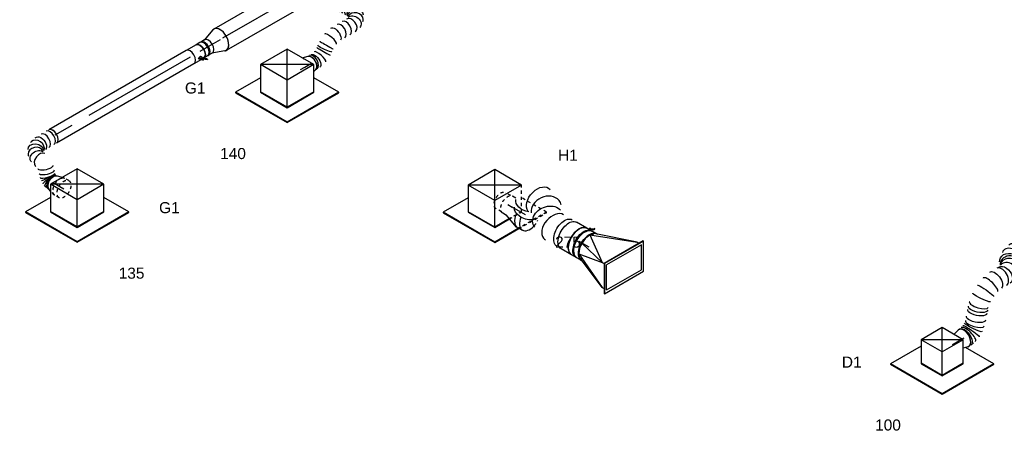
# Model space of a CAD drawing. Extents: x -132501 to 411300, y -42818 to 427495.
# Tile 149 of 256: x -1382 to 6632, y 169795 to 173125. Entities that reach past the tile are written whole.
import ezdxf
from ezdxf.enums import TextEntityAlignment as Align

# ---------------------------------------------------------------- set-up
doc = ezdxf.new("R2010")
doc.units = 0
doc.header["$LTSCALE"] = 50
doc.linetypes.add('CENTER2', pattern=[28.575, 19.05, -3.175, 3.175, -3.175])
doc.linetypes.add('STREEPJES', pattern=[0.1, 0.05, -0.05])
doc.layers.get('0').update_dxf_attribs({"linetype": 'CONTINUOUS'})
for name, color, linetype in [('WL570---_RETOUR', 112, 'CONTINUOUS'), ('WL570---_RETOUR_HL', 8, 'CONTINUOUS'), ('WL570---_RETOUR_RST', 2, 'CONTINUOUS'), ('WL570---_RETOUR_RST_HL', 1, 'CONTINUOUS'), ('WL570---_TOEVOER', 3, 'CONTINUOUS'), ('WL570---_TOEVOER_HL', 8, 'CONTINUOUS'), ('WL570---_TOEVOER_RST', 2, 'CONTINUOUS'), ('WL570---_TOEVOER_RST_HL', 1, 'CONTINUOUS'), ('WM570---_RETOUR_PR', 1, 'CONTINUOUS'), ('WM570---_RETOUR_RST_PR', 1, 'CONTINUOUS'), ('WM570---_TOEVOER_PR', 1, 'CONTINUOUS'), ('WM570---_TOEVOER_RST_PR', 1, 'CONTINUOUS')]:
    doc.layers.add(name, color=color, linetype=linetype)
doc.styles.add('BURO-018', font='ARIAL.TTF', dxfattribs={"height": 63})

# ---------------------------------------------------------------- blocks, each defined once
blk = doc.blocks.new('*U1130')
at = {"color": 0, "ltscale": 10}
for p, q in [((-132.9, 204, 2084.9), (-243.1, 13.1, 2084.9)), ((117.8, 204, 2084.9), (-132.9, 204, 2084.9)), ((-7.6, -13.1, 2084.9), (-132.9, 204, 2084.9)), ((243.1, -13.1, 2084.9), (-132.9, 204, 2084.9)), ((-7.6, -13.1, 2084.9), (117.8, 204, 2084.9)), ((243.1, -13.1, 2084.9), (117.8, 204, 2084.9)), ((-419.5, 114.9, 2084.9), (-421.5, 111.4, 2084.9)), ((-421.5, 111.4, 2084.9), (-178.6, -309.4, 2084.9)), ((-184.3, 114.9, 2084.9), (-419.5, 114.9, 2084.9)), ((-176.6, -305.8, 2084.9), (-419.5, 114.9, 2084.9)), ((-243.1, 13.1, 2084.9), (-117.8, -204, 2084.9)), ((-115.7, -200.5, 2084.9), (-241.1, 16.6, 2084.9)), ((-117.8, -204, 2084.9), (-7.6, -13.1, 2084.9)), ((243.1, -13.1, 2084.9), (-7.6, -13.1, 2084.9)), ((-117.8, -204, 2084.9), (22.3, -204, 2084.9)), ((21.6, -200.5, 2084.9), (-115.7, -200.5, 2084.9)), ((-178.6, -309.4, 2084.9), (-176.6, -305.8, 2084.9)), ((-178.6, -309.4, 2084.9), (47.3, -309.4, 2084.9)), ((44.5, -305.8, 2084.9), (-176.6, -305.8, 2084.9))]:
    blk.add_line(p, q, dxfattribs=at)
at = {"color": 8, "linetype": 'STREEPJES', "ltscale": 10}
for p, q in [((132.9, -204, 2084.9), (243.1, -13.1, 2084.9)), ((309.2, -305.8, 2084.9), (191.7, -102.2, 2084.9)), ((134.9, -200.5, 2084.9), (21.6, -200.5, 2084.9)), ((22.3, -204, 2084.9), (132.9, -204, 2084.9)), ((309.2, -305.8, 2084.9), (44.5, -305.8, 2084.9)), ((47.3, -309.4, 2084.9), (307.2, -309.4, 2084.9)), ((307.2, -309.4, 2084.9), (309.2, -305.8, 2084.9))]:
    blk.add_line(p, q, dxfattribs=at)
at = {"layer": 'WL570---_RETOUR_RST_HL', "linetype": 'CENTER2'}
blk.add_circle((0, 0, 2084.9), 0.075, dxfattribs=at)
at = {"layer": 'WL570---_RETOUR_RST', "color": 1, "style": 'BURO-018'}
for tag in ['MC', 'Q']:
    blk.add_attdef(tag, text='', height=90, dxfattribs=at).set_placement((0, 0), align=Align.MIDDLE)
at = {"layer": 'WM570---_RETOUR_RST_PR', "color": 1, "style": 'BURO-018'}
blk.add_attdef('POSNR', text='', height=90, dxfattribs=at).set_placement((0, 0), align=Align.MIDDLE)
blk = doc.blocks.new('*U1136')
at = {"color": 0, "ltscale": 10}
for p, q in [((-131.9, 205.8, 2086.4), (-244.1, 11.3, 2086.4)), ((118.8, 205.8, 2086.4), (-131.9, 205.8, 2086.4)), ((-6.5, -11.3, 2086.4), (-131.9, 205.8, 2086.4)), ((244.1, -11.3, 2086.4), (-131.9, 205.8, 2086.4)), ((-6.5, -11.3, 2086.4), (118.8, 205.8, 2086.4)), ((244.1, -11.3, 2086.4), (118.8, 205.8, 2086.4)), ((-420.5, 113.1, 2086.4), (-422.5, 109.6, 2086.4)), ((-422.5, 109.6, 2086.4), (-179.6, -311.1, 2086.4)), ((-185.3, 113.1, 2086.4), (-420.5, 113.1, 2086.4)), ((-177.6, -307.6, 2086.4), (-420.5, 113.1, 2086.4)), ((-244.1, 11.3, 2086.4), (-118.8, -205.8, 2086.4)), ((-116.8, -202.2, 2086.4), (-242.1, 14.8, 2086.4)), ((-118.8, -205.8, 2086.4), (-6.5, -11.3, 2086.4)), ((244.1, -11.3, 2086.4), (-6.5, -11.3, 2086.4)), ((131.9, -205.8, 2086.4), (244.1, -11.3, 2086.4)), ((308.2, -307.6, 2086.4), (190.7, -103.9, 2086.4)), ((-118.8, -205.8, 2086.4), (131.9, -205.8, 2086.4)), ((133.9, -202.2, 2086.4), (-116.8, -202.2, 2086.4)), ((-179.6, -311.1, 2086.4), (-177.6, -307.6, 2086.4)), ((-179.6, -311.1, 2086.4), (306.2, -311.1, 2086.4)), ((308.2, -307.6, 2086.4), (-177.6, -307.6, 2086.4)), ((306.2, -311.1, 2086.4), (308.2, -307.6, 2086.4))]:
    blk.add_line(p, q, dxfattribs=at)
at = {"layer": 'WL570---_TOEVOER_RST_HL', "linetype": 'CENTER2'}
blk.add_circle((0, 0, 2086.4), 0.075, dxfattribs=at)
at = {"layer": 'WL570---_TOEVOER_RST', "color": 1, "style": 'BURO-018'}
for tag in ['MC', 'Q']:
    blk.add_attdef(tag, text='', height=90, dxfattribs=at).set_placement((0, 0), align=Align.MIDDLE)
at = {"layer": 'WM570---_TOEVOER_RST_PR', "color": 1, "style": 'BURO-018'}
blk.add_attdef('POSNR', text='', height=90, dxfattribs=at).set_placement((0, 0), align=Align.MIDDLE)
blk = doc.blocks.new('*U1172')
at = {"color": 0, "ltscale": 10}
for p, q in [((-131.9, 205.8, 3462.1), (-244.1, 11.3, 3462.1)), ((118.8, 205.8, 3462.1), (-131.9, 205.8, 3462.1)), ((-6.5, -11.3, 3462.1), (-131.9, 205.8, 3462.1)), ((244.1, -11.3, 3462.1), (-131.9, 205.8, 3462.1)), ((-6.5, -11.3, 3462.1), (118.8, 205.8, 3462.1)), ((244.1, -11.3, 3462.1), (118.8, 205.8, 3462.1)), ((-420.5, 113.1, 3462.1), (-422.5, 109.6, 3462.1)), ((-422.5, 109.6, 3462.1), (-179.6, -311.1, 3462.1)), ((-185.3, 113.1, 3462.1), (-420.5, 113.1, 3462.1)), ((-177.6, -307.6, 3462.1), (-420.5, 113.1, 3462.1)), ((-244.1, 11.3, 3462.1), (-118.8, -205.8, 3462.1)), ((-116.8, -202.2, 3462.1), (-242.1, 14.8, 3462.1)), ((-118.8, -205.8, 3462.1), (-6.5, -11.3, 3462.1)), ((244.1, -11.3, 3462.1), (-6.5, -11.3, 3462.1)), ((131.9, -205.8, 3462.1), (244.1, -11.3, 3462.1)), ((308.2, -307.6, 3462.1), (190.7, -103.9, 3462.1)), ((-118.8, -205.8, 3462.1), (131.9, -205.8, 3462.1)), ((133.9, -202.2, 3462.1), (-116.8, -202.2, 3462.1)), ((-179.6, -311.1, 3462.1), (-177.6, -307.6, 3462.1)), ((-179.6, -311.1, 3462.1), (306.2, -311.1, 3462.1)), ((308.2, -307.6, 3462.1), (-177.6, -307.6, 3462.1)), ((306.2, -311.1, 3462.1), (308.2, -307.6, 3462.1))]:
    blk.add_line(p, q, dxfattribs=at)
at = {"layer": 'WL570---_TOEVOER_RST_HL', "linetype": 'CENTER2'}
blk.add_circle((0, 0, 3462.1), 0.075, dxfattribs=at)
at = {"layer": 'WL570---_TOEVOER_RST', "color": 1, "style": 'BURO-018'}
for tag in ['MC', 'Q']:
    blk.add_attdef(tag, text='', height=90, dxfattribs=at).set_placement((0, 0), align=Align.MIDDLE)
at = {"layer": 'WM570---_TOEVOER_RST_PR', "color": 1, "style": 'BURO-018'}
blk.add_attdef('POSNR', text='', height=90, dxfattribs=at).set_placement((0, 0), align=Align.MIDDLE)
blk = doc.blocks.new('*U1174')
at = {"color": 0, "ltscale": 10}
for p, q in [((-99.2, 170.4, 696.3), (-197.2, 0.7, 696.3)), ((98.4, 170.4, 696.3), (-99.2, 170.4, 696.3)), ((-0.4, -0.7, 696.3), (-99.2, 170.4, 696.3)), ((197.2, -0.7, 696.3), (-99.2, 170.4, 696.3)), ((-0.4, -0.7, 696.3), (98.4, 170.4, 696.3)), ((197.2, -0.7, 696.3), (98.4, 170.4, 696.3)), ((-413.4, 125.5, 696.3), (-415.4, 122, 696.3)), ((-415.4, 122, 696.3), (-172.5, -298.8, 696.3)), ((-125.1, 125.5, 696.3), (-413.4, 125.5, 696.3)), ((-170.4, -295.2, 696.3), (-413.4, 125.5, 696.3)), ((-197.2, 0.7, 696.3), (-98.4, -170.4, 696.3)), ((-96.3, -166.9, 696.3), (-195.1, 4.2, 696.3)), ((-98.4, -170.4, 696.3), (-0.4, -0.7, 696.3)), ((197.2, -0.7, 696.3), (-0.4, -0.7, 696.3)), ((99.2, -170.4, 696.3), (197.2, -0.7, 696.3)), ((315.4, -295.2, 696.3), (182.7, -65.4, 696.3)), ((-98.4, -170.4, 696.3), (99.2, -170.4, 696.3)), ((101.2, -166.9, 696.3), (-96.3, -166.9, 696.3)), ((-172.5, -298.8, 696.3), (-170.4, -295.2, 696.3)), ((-172.5, -298.8, 696.3), (313.3, -298.8, 696.3)), ((315.4, -295.2, 696.3), (-170.4, -295.2, 696.3)), ((313.3, -298.8, 696.3), (315.4, -295.2, 696.3))]:
    blk.add_line(p, q, dxfattribs=at)
at = {"layer": 'WL570---_TOEVOER_RST_HL', "linetype": 'CENTER2'}
blk.add_circle((0, 0, 696.3), 0.075, dxfattribs=at)
at = {"layer": 'WL570---_TOEVOER_RST', "color": 1, "style": 'BURO-018'}
for tag in ['MC', 'Q']:
    blk.add_attdef(tag, text='', height=90, dxfattribs=at).set_placement((0, 0), align=Align.MIDDLE)
at = {"layer": 'WM570---_TOEVOER_RST_PR', "color": 1, "style": 'BURO-018'}
blk.add_attdef('POSNR', text='', height=90, dxfattribs=at).set_placement((0, 0), align=Align.MIDDLE)
blk = doc.blocks.new('*U1267')
at = {"color": 0, "ltscale": 10}
for p, q in [((11.4, 98, 3626.2), (113.1, 62.5, 3626.2)), ((134.4, 59.4, 3626.2), (142.6, 59.4, 3626.2)), ((11.4, -98, 3626.2), (113.1, -62.5, 3626.2)), ((134.4, -59.4, 3626.2), (142.6, -59.4, 3626.2))]:
    blk.add_line(p, q, dxfattribs=at)
for centre, major_axis, start_param, end_param in [((0, 0, 3626.2), (0, -100), 2.942544, 6.482234), ((109.5, 0, 3626.2), (0, -62.5), 3.141593, 6.283185), ((145.7, 0, 3626.2), (0, -59.4), 3.249496, 6.175282), ((145.7, 0, 3626.2), (0, -59.4), 3.249496, 6.175282)]:
    blk.add_ellipse(centre, major_axis=major_axis, ratio=0.57735, start_param=start_param, end_param=end_param, dxfattribs=at)
at = {"layer": 'WL570---_TOEVOER_HL', "linetype": 'CENTER2'}
blk.add_line((0, 0, 3626.2), (109.5, 0, 3626.2), dxfattribs=at)
for centre in [(0, 0, 3626.2), (109.5, 0, 3626.2)]:
    blk.add_circle(centre, 0.075, dxfattribs=at)
at = {"layer": 'WM570---_TOEVOER_PR', "color": 1, "style": 'BURO-018'}
blk.add_attdef('POSNR', text='', height=90, dxfattribs=at).set_placement((0, 0), align=Align.MIDDLE)
blk = doc.blocks.new('*U1268')
at = {"color": 0, "ltscale": 10}
for p, q in [((-40.3, 62.5, 3520.3), (-4.1, 62.5, 3520.3)), ((4.1, 62.5, 3520.3), (39.6, 62.5, 3520.3)), ((-40.3, -62.5, 3520.3), (-4.1, -62.5, 3520.3)), ((4.1, -62.5, 3520.3), (40.3, -62.5, 3520.3))]:
    blk.add_line(p, q, dxfattribs=at)
for centre, major_axis, start_param, end_param in [((-40.3, 0, 3520.3), (0, -62.5), 3.141593, 6.283185), ((-4.1, 0, 3520.3), (0, -62.5), 3.141593, 6.396565), ((-4.1, 0, 3520.3), (0, -59.4), 3.249496, 6.175282), ((4.1, 0, 3520.3), (0, -62.5), 3.141593, 6.283185), ((-4.1, 0, 3520.3), (0, -62.5), 3.028213, 3.138451), ((40.3, 0, 3520.3), (0, -62.5), 3.160461, 6.283185)]:
    blk.add_ellipse(centre, major_axis=major_axis, ratio=0.57735, start_param=start_param, end_param=end_param, dxfattribs=at)
at = {"layer": 'WL570---_TOEVOER_HL', "linetype": 'CENTER2'}
blk.add_line((-40.3, 0, 3520.3), (40.3, 0, 3520.3), dxfattribs=at)
at = {"layer": 'WM570---_TOEVOER_PR', "color": 1, "style": 'BURO-018'}
blk.add_attdef('POSNR', text='', height=90, dxfattribs=at).set_placement((0, 0), align=Align.MIDDLE)
blk = doc.blocks.new('*U1269')
at = {"color": 2, "ltscale": 10}
for p, q in [((-67.5, 85.6, 3459.2), (-65.9, 86.9, 3459.2)), ((-34.9, 62.7, 3459.2), (-67.5, 85.6, 3459.2)), ((-64.1, 79.7, 3459.2), (-67.5, 85.6, 3459.2)), ((-32.8, 63.6, 3459.2), (-65.9, 86.9, 3459.2)), ((-64.1, 79.7, 3459.2), (-45.7, 66.8, 3459.2)), ((-33.5, 39.2, 3459.2), (-46.4, 61.6, 3459.2)), ((-34.4, 62.3, 3459.2), (-34.9, 62.7, 3459.2)), ((-32.8, 63.6, 3459.2), (-34.4, 62.3, 3459.2)), ((-31, 56.5, 3459.2), (-34.4, 62.3, 3459.2)), ((-10.7, 45.7, 3459.2), (-34.4, 62.3, 3459.2)), ((-9.1, 47, 3459.2), (-32.8, 63.6, 3459.2)), ((-31, 56.5, 3459.2), (-7.3, 39.8, 3459.2)), ((-25.2, 62.5, 3459.2), (-30.1, 71, 3459.2)), ((-21.2, 55.5, 3459.2), (-25.2, 62.5, 3459.2)), ((-25.2, 62.5, 3459.2), (46.1, 62.5, 3459.2)), ((-10.7, 45.7, 3459.2), (-9.1, 47, 3459.2)), ((-7.3, 39.8, 3459.2), (-10.7, 45.7, 3459.2)), ((-9.1, 47, 3459.2), (-5.7, 41.1, 3459.2)), ((-5.7, 41.1, 3459.2), (-7.3, 39.8, 3459.2)), ((-46.1, -62.5, 3459.2), (46.1, -62.5, 3459.2))]:
    blk.add_line(p, q, dxfattribs=at)
at = {"color": 2, "ltscale": 10, "extrusion": (-1.31341e-16, -1.16467e-16, -1)}
blk.add_ellipse((-46.1, 0, 3459.2), major_axis=(0, -62.5), ratio=0.57735, start_param=0, end_param=3.122724, dxfattribs=at)
at = {"color": 2, "ltscale": 10}
for centre, major_axis, start_param, end_param in [((-38.3, 66.3, 3459.2), (8.15, 4.7), 0, 3.141593), ((-38.3, 66.3, 3459.2), (8.15, 4.7), 3.141593, 6.283185), ((46.1, 0, 3459.2), (0, -62.5), 3.141593, 6.283185)]:
    blk.add_ellipse(centre, major_axis=major_axis, ratio=0.57735, start_param=start_param, end_param=end_param, dxfattribs=at)
blk.add_spline([(-16.9, 46.6, 3459.2), (-17.1, 46, 3459.2), (-17.3, 45.4, 3459.2), (-17.6, 44.7, 3459.2), (-17.9, 44, 3459.2), (-18.4, 43.3, 3459.2), (-18.9, 42.7, 3459.2), (-19.5, 42, 3459.2), (-20.1, 41.3, 3459.2), (-20.8, 40.7, 3459.2), (-21.5, 40.1, 3459.2), (-22.3, 39.5, 3459.2), (-23.1, 39, 3459.2), (-23.9, 38.5, 3459.2), (-24.7, 38.1, 3459.2), (-25.6, 37.7, 3459.2), (-26.4, 37.4, 3459.2), (-27.2, 37.2, 3459.2), (-28.1, 37.1, 3459.2), (-28.9, 37, 3459.2), (-29.6, 37.1, 3459.2), (-30.4, 37.2, 3459.2), (-31.1, 37.3, 3459.2), (-31.7, 37.6, 3459.2), (-32.2, 37.9, 3459.2), (-32.7, 38.3, 3459.2), (-33.2, 38.7, 3459.2), (-33.5, 39.2, 3459.2)], degree=3, dxfattribs=at)
at = {"layer": 'WL570---_TOEVOER', "color": 1, "style": 'BURO-018'}
blk.add_attdef('I', text='', height=90, dxfattribs=at).set_placement((0, 0), align=Align.MIDDLE)
at = {"layer": 'WM570---_TOEVOER_PR', "color": 1, "style": 'BURO-018'}
blk.add_attdef('POSNR', text='', height=90, dxfattribs=at).set_placement((0, 0), align=Align.MIDDLE)
blk = doc.blocks.new('*U1270')
at = {"color": 8, "linetype": 'STREEPJES', "ltscale": 10}
for p, q in [((-38.1, 80, 2194.7), (0, 80, 2194.7)), ((7.3, 79, 2194.7), (48.1, 67.7, 2194.7)), ((-38.1, -80, 2194.7), (0, -80, 2194.7)), ((7.3, -79, 2194.7), (20.4, -75.4, 2194.7))]:
    blk.add_line(p, q, dxfattribs=at)
at = {"color": 0, "ltscale": 10}
for p, q in [((48.1, 67.7, 2194.7), (69.6, 61.7, 2194.7)), ((93.1, 59.4, 2194.7), (100, 59.4, 2194.7)), ((20.4, -75.4, 2194.7), (69.6, -61.7, 2194.7))]:
    blk.add_line(p, q, dxfattribs=at)
at = {"color": 8, "linetype": 'STREEPJES', "ltscale": 10, "extrusion": (-1.38778e-17, -8.01234e-18, -1)}
for centre, start_param, end_param in [((-38.1, 0, 2194.7), 0, 6.280044), ((0, 0, 2194.7), 0, 2.149672), ((0, 0, 2194.7), 0, 2.149672), ((0, 0, 2194.7), 0, 2.149672), ((0, 0, 2194.7), 2.562717, 3.141593), ((0, 0, 2194.7), 2.562717, 3.141593), ((0, 0, 2194.7), 2.562717, 3.141593)]:
    blk.add_ellipse(centre, major_axis=(0, 80), ratio=0.57735, start_param=start_param, end_param=end_param, dxfattribs=at)
at = {"color": 0, "ltscale": 10, "extrusion": (-1.38778e-17, -8.01234e-18, -1)}
for centre, major_axis, start_param, end_param in [((63.9, 0, 2194.7), (0, 62.5), 0.158908, 2.982685), ((63.9, 0, 2194.7), (0, 62.5), 0.158908, 2.982685), ((100, 0, 2194.7), (0, 59.4), 0, 0.466217), ((100, 0, 2194.7), (0, 59.4), 0, 0.466217), ((0, 0, 2194.7), (0, 80), 2.149672, 2.562717), ((0, 0, 2194.7), (0, 80), 2.149672, 2.562717), ((0, 0, 2194.7), (0, 80), 2.149672, 2.562717)]:
    blk.add_ellipse(centre, major_axis=major_axis, ratio=0.57735, start_param=start_param, end_param=end_param, dxfattribs=at)
at = {"layer": 'WL570---_TOEVOER_RST_HL', "linetype": 'CENTER2'}
for p, q in [((0, 0, 2194.7), (63.9, 0, 2194.7)), ((-38.1, 0, 2194.7), (0, 0, 2194.7))]:
    blk.add_line(p, q, dxfattribs=at)
blk.add_circle((63.9, 0, 2194.7), 0.075, dxfattribs=at)
at = {"layer": 'WM570---_TOEVOER_RST_PR', "color": 1, "style": 'BURO-018'}
blk.add_attdef('POSNR', text='', height=90, dxfattribs=at).set_placement((0, 0), align=Align.MIDDLE)
blk = doc.blocks.new('*U1271')
at = {"color": 0, "ltscale": 10}
for p, q in [((0, 62.5, 3426.6), (1291.7, 62.5, 3426.6)), ((0, -62.5, 3426.6), (1291.7, -62.5, 3426.6))]:
    blk.add_line(p, q, dxfattribs=at)
blk.add_ellipse((1291.7, 0, 3426.6), major_axis=(0, -62.5), ratio=0.57735, start_param=3.141593, end_param=6.283185, dxfattribs=at)
at = {"layer": 'WL570---_TOEVOER_HL', "linetype": 'CENTER2'}
blk.add_line((0, 0, 3426.6), (1291.7, 0, 3426.6), dxfattribs=at)
at = {"layer": 'WM570---_TOEVOER_PR', "color": 1, "style": 'BURO-018'}
blk.add_attdef('POSNR', text='', height=90, dxfattribs=at).set_placement((0, 0), align=Align.MIDDLE)
blk = doc.blocks.new('*U1272')
at = {"color": 0, "ltscale": 10}
blk.add_line((256.1, 238.4, 2513.3), (256.3, 239, 2513.3), dxfattribs=at)
at = {"color": 0, "ltscale": 10, "extrusion": (-1.03585e-16, -4.2938e-18, -1)}
for centre, major_axis, ratio, start_param, end_param in [((189.1, 321.8, 2513.3), (57.2, 25.9), 0.504196, 6.233265, 9.374857), ((186.7, 224.8, 2513.3), (-59.8, 18.1), 0.33794, 0, 3.141593), ((197.3, 288.5, 2513.3), (62.4, 5.3), 0.14709, 6.272101, 9.413694), ((197.5, 270.1, 2513.3), (-62.5, 4), 0.05102, 0.003771, 3.145364), ((175.1, 186.7, 2513.3), (-59.8, 18.1), 0.33794, 0, 3.141593), ((191.4, 81.4, 2513.3), (-62.7, -5.4), 0.750739, 3.009293, 6.150885), ((115.9, 0, 2513.3), (8.2, -62.3), 0.646887, 6.198226, 9.339819), ((174.4, 26.5, 2513.3), (46.5, -42.5), 0.803023, 6.107746, 9.249338)]:
    blk.add_ellipse(centre, major_axis=major_axis, ratio=ratio, start_param=start_param, end_param=end_param, dxfattribs=at)
at = {"color": 0, "ltscale": 10}
for centre, major_axis, ratio, start_param, end_param in [((194.5, 306.1, 2513.3), (-60.8, -15.1), 0.336083, 0.027945, 3.113648), ((185.4, 328.3, 2513.3), (54.1, 31.3), 0.57735, 3.300501, 6.124277), ((195, 252.2, 2513.3), (61.2, -13.4), 0.245969, 0.019305, 3.122288), ((182.4, 115.1, 2513.3), (58, 24), 0.646887, 3.226552, 6.198226), ((182.4, 115.1, 2513.3), (58, 24), 0.646887, 6.198226, 6.368145), ((0, 0, 2513.3), (0, -62.5), 0.57735, 3.141593, 6.283185), ((23.9, 0, 2513.3), (0, -62.5), 0.57735, 3.141593, 6.283185), ((71.8, 0, 2513.3), (0, -62.5), 0.57735, 3.141593, 6.283185), ((149.6, 9, 2513.3), (-26.6, 57), 0.750739, 0.1323, 3.009293), ((188.7, 51.2, 2513.3), (60.1, -19), 0.803023, 3.317032, 6.107746), ((188.7, 51.2, 2513.3), (60.1, -19), 0.803023, 6.107746, 6.458625), ((149.6, 9, 2513.3), (-26.6, 57), 0.750739, 3.009293, 3.273893)]:
    blk.add_ellipse(centre, major_axis=major_axis, ratio=ratio, start_param=start_param, end_param=end_param, dxfattribs=at)
at = {"layer": 'WM570---_TOEVOER_PR', "color": 1, "style": 'BURO-018'}
blk.add_attdef('POSNR', text='', height=90, dxfattribs=at).set_placement((0, 0), align=Align.MIDDLE)
blk = doc.blocks.new('*U1275')
at = {"color": 0, "ltscale": 10}
for p, q in [((20.4, 75.4, 3570.4), (69.6, 61.7, 3570.4)), ((48.1, -67.7, 3570.4), (69.6, -61.7, 3570.4))]:
    blk.add_line(p, q, dxfattribs=at)
at = {"color": 0, "ltscale": 10, "extrusion": (-3.41963e-17, 8.3842e-17, -1)}
for centre, major_axis, start_param, end_param in [((0, 0, 3570.4), (0, 80), 0.578876, 0.99192), ((0, 0, 3570.4), (0, 80), 0.578876, 0.99192), ((0, 0, 3570.4), (0, 80), 0.578876, 0.99192), ((63.9, 0, 3570.4), (0, 62.5), 0.158908, 2.982685), ((63.9, 0, 3570.4), (0, 62.5), 0.158908, 2.982685)]:
    blk.add_ellipse(centre, major_axis=major_axis, ratio=0.57735, start_param=start_param, end_param=end_param, dxfattribs=at)
at = {"layer": 'WL570---_TOEVOER_RST_HL', "linetype": 'CENTER2'}
for p, q in [((-38.1, 0, 3570.4), (0, 0, 3570.4)), ((0, 0, 3570.4), (63.9, 0, 3570.4))]:
    blk.add_line(p, q, dxfattribs=at)
blk.add_circle((63.9, 0, 3570.4), 0.075, dxfattribs=at)
at = {"layer": 'WM570---_TOEVOER_RST_PR', "color": 1, "style": 'BURO-018'}
blk.add_attdef('POSNR', text='', height=90, dxfattribs=at).set_placement((0, 0), align=Align.MIDDLE)
blk = doc.blocks.new('*U1277')
at = {"color": 0, "ltscale": 10}
for p, q in [((-19, -282.2, 4024.3), (-19.1, -283, 4024.3)), ((100.4, -474.1, 4024.3), (100.5, -473.4, 4024.3))]:
    blk.add_line(p, q, dxfattribs=at)
for centre, major_axis, ratio, start_param, end_param in [((0, 0, 4024.3), (0, -62.5), 0.57735, 3.141593, 6.283185), ((21.9, 0, 4024.3), (0, -62.5), 0.57735, 3.141593, 6.283185), ((97.7, -9, 4024.3), (26.6, 57), 0.750739, 0.1323, 3.009293), ((136.8, -51.2, 4024.3), (-60.1, -19), 0.803023, 3.317032, 6.107746), ((97.7, -9, 4024.3), (26.6, 57), 0.750739, 6.150885, 6.415485), ((130.4, -115.1, 4024.3), (58, -24), 0.646887, 0.084959, 3.056633), ((136.8, -51.2, 4024.3), (-60.1, -19), 0.803023, 2.966153, 3.317032), ((83.1, -197.1, 4024.3), (-54.1, 31.2), 0.57735, 3.141593, 6.283185), ((107.9, -154.1, 4024.3), (-54.1, 31.2), 0.57735, 3.141593, 6.283185), ((130.4, -115.1, 4024.3), (58, -24), 0.646887, 6.198226, 6.368145), ((42.7, -294, 4024.3), (-61.7, 11.5), 0.246341, 3.166011, 6.258767), ((37.6, -353.9, 4024.3), (62.8, 0.5), 0.012036, 3.142713, 6.284306), ((14.2, -528.5, 4024.3), (-54.1, 31.3), 0.57735, 3.141593, 6.283185), ((38.8, -462.3, 4024.3), (61.7, -11.5), 0.246341, 0.024418, 3.117174), ((43.2, -409.8, 4024.3), (-62.8, -0.5), 0.012036, 6.282065, 9.423658), ((6.2, -542.3, 4024.3), (-54.1, 31.2), 0.57735, 3.300501, 6.124277)]:
    blk.add_ellipse(centre, major_axis=major_axis, ratio=ratio, start_param=start_param, end_param=end_param, dxfattribs=at)
at = {"color": 0, "ltscale": 10, "extrusion": (3.85727e-17, 2.227e-17, -1)}
for centre, major_axis, ratio, start_param, end_param in [((64, 0, 4024.3), (8.2, 62.3), 0.646887, 3.226552, 6.368145), ((122.5, -26.5, 4024.3), (-46.5, -42.5), 0.803023, 0.17544, 3.317032), ((139.5, -81.4, 4024.3), (62.7, -5.4), 0.750739, 3.273893, 6.415485), ((58.4, -240, 4024.3), (-57.8, 24.7), 0.478747, 6.225249, 9.366842), ((40.6, -383.7, 4024.3), (62.2, 6.3), 0.141901, 0, 3.141593), ((25, -509.7, 4024.3), (57.8, -24.7), 0.478747, 3.199529, 6.341122)]:
    blk.add_ellipse(centre, major_axis=major_axis, ratio=ratio, start_param=start_param, end_param=end_param, dxfattribs=at)
at = {"layer": 'WM570---_TOEVOER_PR', "color": 1, "style": 'BURO-018'}
blk.add_attdef('POSNR', text='', height=90, dxfattribs=at).set_placement((0, 0), align=Align.MIDDLE)
blk = doc.blocks.new('*U1278')
at = {"color": 0, "ltscale": 10}
for p, q in [((0, 100, 7346.6), (4267.4, 100, 7346.6)), ((4411.7, 100, 7346.6), (5261.5, 100, 7346.6)), ((0, -100, 7346.6), (5261.5, -100, 7346.6))]:
    blk.add_line(p, q, dxfattribs=at)
at = {"color": 8, "linetype": 'STREEPJES', "ltscale": 10}
blk.add_line((4267.4, 100, 7346.6), (4277.3, 100, 7346.6), dxfattribs=at)
at = {"color": 0, "ltscale": 10, "extrusion": (-1.03585e-16, -4.2938e-18, -1)}
blk.add_ellipse((0, 0, 7346.6), major_axis=(0, -100), ratio=0.57735, start_param=0, end_param=3.141593, dxfattribs=at)
at = {"color": 0, "ltscale": 10}
for start_param, end_param in [(3.141593, 6.283185), (2.942544, 3.141593), (0, 0.199049)]:
    blk.add_ellipse((5261.5, 0, 7346.6), major_axis=(0, -100), ratio=0.57735, start_param=start_param, end_param=end_param, dxfattribs=at)
at = {"layer": 'WL570---_TOEVOER_HL', "linetype": 'CENTER2'}
blk.add_line((0, 0, 7346.6), (5261.5, 0, 7346.6), dxfattribs=at)
at = {"layer": 'WM570---_TOEVOER_PR', "color": 1, "style": 'BURO-018'}
blk.add_attdef('POSNR', text='', height=90, dxfattribs=at).set_placement((0, 0), align=Align.MIDDLE)
blk = doc.blocks.new('*U1283')
at = {"color": 0, "ltscale": 10}
for p, q in [((-51, 124.8, 1143), (-49.4, 124.9, 1143)), ((-47.4, 125, 1143), (-4.1, 125, 1143)), ((4.1, 125, 1143), (47.4, 125, 1143)), ((-49.4, -124.9, 1143), (-51, -124.8, 1143)), ((-47.4, -125, 1143), (-4.1, -125, 1143)), ((4.1, -125, 1143), (47.4, -125, 1143))]:
    blk.add_line(p, q, dxfattribs=at)
at = {"color": 0, "ltscale": 10, "extrusion": (-1.38778e-17, -8.01234e-18, -1)}
for centre, major_axis, start_param, end_param in [((-47.4, 0, 1143), (0, 125), 0, 3.141593), ((-4.1, 0, 1143), (0, 125), 0, 3.141593), ((4.1, 0, 1143), (0, 125), 0, 3.198191), ((4.1, 0, 1143), (0, 125), 6.226587, 6.280044), ((4.1, 0, 1143), (0, 118.8), 0.405008, 2.736585), ((47.4, 0, 1143), (0, 125), 0, 3.141593)]:
    blk.add_ellipse(centre, major_axis=major_axis, ratio=0.57735, start_param=start_param, end_param=end_param, dxfattribs=at)
at = {"layer": 'WL570---_RETOUR_HL', "linetype": 'CENTER2'}
blk.add_line((-47.4, 0, 1143), (47.4, 0, 1143), dxfattribs=at)
at = {"layer": 'WM570---_RETOUR_PR', "color": 1, "style": 'BURO-018'}
blk.add_attdef('POSNR', text='', height=90, dxfattribs=at).set_placement((0, 0), align=Align.MIDDLE)
blk = doc.blocks.new('*U1284')
at = {"color": 0, "ltscale": 10}
for p, q in [((0, 118.8, 1871.6), (-40.8, 118.8, 1871.6)), ((14.8, 122.3, 1871.6), (136.1, 78.3, 1871.6)), ((131.4, 80, 1871.6), (167.4, 80, 1871.6)), ((136.1, -80, 1871.6), (167.4, -80, 1871.6))]:
    blk.add_line(p, q, dxfattribs=at)
at = {"color": 8, "linetype": 'STREEPJES', "ltscale": 10}
for p, q in [((181.9, 76, 1871.6), (232.8, 76, 1871.6)), ((181.9, -76, 1871.6), (232.8, -76, 1871.6))]:
    blk.add_line(p, q, dxfattribs=at)
at = {"color": 0, "ltscale": 10}
for centre, major_axis, start_param, end_param in [((-40.8, 0, 1871.6), (0, 118.8), 5.013504, 7.474717), ((-40.8, 0, 1871.6), (0, 118.8), 5.013504, 7.474717), ((0, 0, 1871.6), (0, 125), 5.080087, 6.600746)]:
    blk.add_ellipse(centre, major_axis=major_axis, ratio=0.57735, start_param=start_param, end_param=end_param, dxfattribs=at)
at = {"color": 8, "linetype": 'STREEPJES', "ltscale": 10}
blk.add_ellipse((-40.8, 0, 1871.6), major_axis=(0, 118.8), ratio=0.57735, start_param=1.191532, end_param=1.650007, dxfattribs=at)
blk.add_ellipse((-40.8, 0, 1871.6), major_axis=(0, 118.8), ratio=0.57735, start_param=1.191532, end_param=1.650007, dxfattribs=at)
at = {"color": 8, "linetype": 'STREEPJES', "ltscale": 10, "extrusion": (-1.38778e-17, -8.01234e-18, -1)}
for centre, major_axis in [((167.4, 0, 1871.6), (0, 80)), ((232.8, 0, 1871.6), (0, 76)), ((232.8, 0, 1871.6), (0, 76))]:
    blk.add_ellipse(centre, major_axis=major_axis, ratio=0.57735, start_param=0, end_param=3.141593, dxfattribs=at)
at = {"layer": 'WL570---_RETOUR_RST_HL', "linetype": 'CENTER2'}
for p in [(0, 0, 1871.6), (167.4, 0, 1871.6)]:
    blk.add_line(p, (126.6, 0, 1871.6), dxfattribs=at)
blk.add_circle((0, 0, 1871.6), 0.075, dxfattribs=at)
at = {"layer": 'WM570---_RETOUR_RST_PR', "color": 1, "style": 'BURO-018'}
blk.add_attdef('POSNR', text='', height=90, dxfattribs=at).set_placement((0, 0), align=Align.MIDDLE)
blk = doc.blocks.new('*U1285')
at = {"color": 2, "ltscale": 10}
for p, q in [((-69.2, 118.8, 1210.8), (-77.4, 118.8, 1210.8)), ((-70.1, 119.2, 1210.8), (-71, 118.8, 1210.8)), ((-48.5, 125, 1210.8), (48.5, 125, 1210.8)), ((-101.2, -140.5, 1210.8), (-108, -152.3, 1210.8)), ((-108, -152.3, 1210.8), (-104.8, -154.8, 1210.8)), ((-79.8, -137.3, 1210.8), (-104.8, -154.8, 1210.8)), ((-104.8, -154.8, 1210.8), (-98, -143.1, 1210.8)), ((-101.2, -140.5, 1210.8), (-79.1, -125, 1210.8)), ((-98, -143.1, 1210.8), (-101.2, -140.5, 1210.8)), ((-73, -125.5, 1210.8), (-98, -143.1, 1210.8)), ((-85.6, -129.5, 1210.8), (-85.1, -127.6, 1210.8)), ((-83.6, -125, 1210.8), (-85.1, -127.6, 1210.8)), ((-73, -125.5, 1210.8), (-79.8, -137.3, 1210.8)), ((-69.2, -118.7, 1210.8), (-77.4, -118.7, 1210.8)), ((-73.6, -125, 1210.8), (-73, -125.5, 1210.8)), ((-72.5, -125.1, 1210.8), (-73, -125.5, 1210.8)), ((-71, -118.7, 1210.8), (-70.1, -119.2, 1210.8)), ((-60.7, -125, 1210.8), (-68, -137.5, 1210.8)), ((-48.5, -125, 1210.8), (48.5, -125, 1210.8))]:
    blk.add_line(p, q, dxfattribs=at)
for centre, major_axis, start_param, end_param in [((-91.7, 0, 1210.8), (0, 118.8), 3.5466, 5.878177), ((-48.5, 0, 1210.8), (0, 125), 3.141593, 6.283185)]:
    blk.add_ellipse(centre, major_axis=major_axis, ratio=0.57735, start_param=start_param, end_param=end_param, dxfattribs=at)
at = {"color": 2, "ltscale": 10, "extrusion": (4.16334e-17, -7.21111e-17, -1)}
for centre, major_axis, end_param in [((48.5, 0, 1210.8), (0, 125), 3.141593), ((-76.5, -132.6, 1210.8), (8.57, -4.95), 1.620392)]:
    blk.add_ellipse(centre, major_axis=major_axis, ratio=0.57735, start_param=0, end_param=end_param, dxfattribs=at)
at = {"layer": 'WL570---_RETOUR', "color": 1, "style": 'BURO-018'}
blk.add_attdef('I', text='', height=90, dxfattribs=at).set_placement((0, 0), align=Align.MIDDLE)
at = {"layer": 'WM570---_RETOUR_PR', "color": 1, "style": 'BURO-018'}
blk.add_attdef('POSNR', text='', height=90, dxfattribs=at).set_placement((0, 0), align=Align.MIDDLE)
blk = doc.blocks.new('*U1286')
at = {"color": 0, "ltscale": 10, "extrusion": (-1.38778e-17, -8.01234e-18, -1)}
for centre, major_axis, ratio, start_param, end_param in [((0, 0, 1245.1), (0, 125), 0.57735, 0, 3.141593), ((40.4, 0, 1245.1), (0, 125), 0.57735, 0, 3.141593), ((217.3, -31.7, 1245.1), (-74.5, -102.5), 0.778959, 2.935097, 6.07669), ((381, -23.6, 1245.1), (-116.2, -46), 0.667191, 1.304316, 3.141593), ((404.4, -82.6, 1245.1), (-116.2, -46), 0.667191, 1.612451, 3.141593), ((351.1, -126.5, 1245.1), (-22.9, -124.1), 0.666175, 3.264146, 6.405738)]:
    blk.add_ellipse(centre, major_axis=major_axis, ratio=ratio, start_param=start_param, end_param=end_param, dxfattribs=at)
at = {"color": 0, "ltscale": 10}
for centre, major_axis, ratio, start_param, end_param in [((134.5, 0, 1245.1), (22.9, 124.1), 0.666175, 3.264146, 6.160632), ((134.5, 0, 1245.1), (22.9, 124.1), 0.666175, 6.160632, 6.405738), ((268.3, -94.8, 1245.1), (-74.5, -102.5), 0.778959, 0.206495, 2.935097), ((268.3, -94.8, 1245.1), (-74.5, -102.5), 0.778959, 6.07669, 6.489681)]:
    blk.add_ellipse(centre, major_axis=major_axis, ratio=ratio, start_param=start_param, end_param=end_param, dxfattribs=at)
at = {"layer": 'WM570---_RETOUR_PR', "color": 1, "style": 'BURO-018'}
blk.add_attdef('POSNR', text='', height=90, dxfattribs=at).set_placement((0, 0), align=Align.MIDDLE)
blk = doc.blocks.new('*U1287')
at = {"color": 0, "ltscale": 10}
for p, q in [((26.5, 265.2, 881.5), (-157.2, -53, 881.5)), ((26.5, 265.2, 881.5), (30.6, 265.2, 881.5)), ((149, 53, 881.5), (26.5, 265.2, 881.5)), ((153.1, 53, 881.5), (30.6, 265.2, 881.5)), ((26.5, 229.8, 881.5), (-136.8, -53, 881.5)), ((26.5, 229.8, 881.5), (128.6, 53, 881.5)), ((67.4, 229.8, 881.5), (51, 229.8, 881.5)), ((369.5, 88.4, 881.5), (67.4, 229.8, 881.5)), ((67.4, 229.8, 881.5), (318.4, 125, 881.5)), ((369.5, 88.4, 881.5), (169.4, 53, 881.5)), ((322.5, 125, 881.5), (318.4, 125, 881.5)), ((-34.7, -229.8, 881.5), (128.6, 53, 881.5)), ((-34.7, -265.2, 881.5), (149, 53, 881.5)), ((-30.6, -265.2, 881.5), (153.1, 53, 881.5)), ((149, 53, 881.5), (153.1, 53, 881.5)), ((169.4, 53, 881.5), (153.1, 53, 881.5)), ((369.5, -88.4, 881.5), (169.4, 53, 881.5)), ((169.4, 53, 881.5), (390.6, 0, 881.5)), ((-157.2, -53, 881.5), (-34.7, -265.2, 881.5)), ((-136.8, -53, 881.5), (-34.7, -229.8, 881.5)), ((369.5, -88.4, 881.5), (6.1, -229.8, 881.5)), ((6.1, -229.8, 881.5), (318.4, -125, 881.5)), ((322.5, -125, 881.5), (318.4, -125, 881.5)), ((6.1, -229.8, 881.5), (-10.2, -229.8, 881.5)), ((-34.7, -265.2, 881.5), (-30.6, -265.2, 881.5))]:
    blk.add_line(p, q, dxfattribs=at)
for centre in [(318.4, 0, 881.5), (322.5, 0, 881.5)]:
    blk.add_ellipse(centre, major_axis=(0, 125), ratio=0.57735, start_param=3.141593, end_param=6.283185, dxfattribs=at)
at = {"color": 0, "ltscale": 10, "extrusion": (-1.38778e-17, -8.01234e-18, -1)}
for start_param, end_param in [(0, 0.709732), (0.7336, 1.070354), (2.071238, 2.403206), (2.43186, 2.833603)]:
    blk.add_ellipse((322.5, 0, 881.5), major_axis=(0, 118.8), ratio=0.57735, start_param=start_param, end_param=end_param, dxfattribs=at)
at = {"layer": 'WM570---_RETOUR_PR', "color": 1, "style": 'BURO-018'}
blk.add_attdef('POSNR', text='', height=90, dxfattribs=at).set_placement((0, 0), align=Align.MIDDLE)
blk = doc.blocks.new('*U1364')
at = {"color": 0, "ltscale": 10}
for p, q in [((7.3, 79, 833.2), (45.4, 68.4, 833.2)), ((7.3, -79, 833.2), (54.5, -65.9, 833.2))]:
    blk.add_line(p, q, dxfattribs=at)
blk.add_ellipse((0, 0, 833.2), major_axis=(0, -80), ratio=0.57735, start_param=2.982623, end_param=6.442155, dxfattribs=at)
at = {"color": 0, "ltscale": 10, "extrusion": (1.17463e-16, 6.03802e-17, -1)}
blk.add_ellipse((-40.8, 0, 833.2), major_axis=(0, -76), ratio=0.57735, start_param=2.950754, end_param=3.099388, dxfattribs=at)
blk.add_ellipse((-40.8, 0, 833.2), major_axis=(0, -76), ratio=0.57735, start_param=2.950754, end_param=3.099388, dxfattribs=at)
at = {"layer": 'WL570---_TOEVOER_RST_HL', "linetype": 'CENTER2'}
for p in [(0, 0, 833.2), (104.7, 0, 833.2)]:
    blk.add_line(p, (63.8, 0, 833.2), dxfattribs=at)
blk.add_circle((0, 0, 833.2), 0.075, dxfattribs=at)
at = {"layer": 'WM570---_TOEVOER_RST_PR', "color": 1, "style": 'BURO-018'}
blk.add_attdef('POSNR', text='', height=90, dxfattribs=at).set_placement((0, 0), align=Align.MIDDLE)
blk = doc.blocks.new('*U1366')
at = {"color": 0, "ltscale": 10}
for p, q in [((741.5, 465.2, 1199.7), (740.3, 464.8, 1199.7)), ((617.9, 395, 1199.7), (616.9, 394, 1199.7)), ((622.8, 161.2, 1199.7), (623.9, 162.2, 1199.7)), ((428.6, 50.7, 1199.7), (429.8, 51, 1199.7))]:
    blk.add_line(p, q, dxfattribs=at)
for centre, major_axis, ratio, start_param, end_param in [((672.4, 336.1, 1199.7), (-55, 58.4), 0.32324, 3.168836, 6.255942), ((763.3, 388, 1199.7), (-22.4, 77.1), 0.309344, 0.025817, 3.115775), ((809.9, 394.5, 1199.7), (0, -80), 0.57735, 3.141593, 6.283185), ((809.9, 394.5, 1199.7), (0, -80), 0.57735, 2.982623, 3.141593), ((568.4, 220.1, 1199.7), (55, -58.4), 0.32324, 0.027243, 3.114349), ((809.9, 394.5, 1199.7), (0, -80), 0.57735, 0, 0.158969), ((222.1, 102.9, 1199.7), (38.1, -71.1), 0.760825, 3.294869, 6.129909), ((222.1, 102.9, 1199.7), (38.1, -71.1), 0.760825, 2.988316, 3.294869), ((294.1, 116.4, 1199.7), (0, -80), 0.57735, 3.141593, 6.283185), ((406.8, 127.9, 1199.7), (22.4, -77.1), 0.309344, 3.16741, 6.257368), ((183.7, 59.2, 1199.7), (73.9, -30.5), 0.814102, 3.141593, 6.276476), ((0, 0, 1199.7), (0, -80), 0.57735, 3.141593, 6.283185), ((34.6, 0, 1199.7), (0, -80), 0.57735, 3.141593, 6.283185), ((143.8, 13.9, 1199.7), (-38.1, 71.1), 0.760825, 0.153277, 2.988316), ((143.8, 13.9, 1199.7), (-38.1, 71.1), 0.760825, 2.988316, 3.294869)]:
    blk.add_ellipse(centre, major_axis=major_axis, ratio=ratio, start_param=start_param, end_param=end_param, dxfattribs=at)
at = {"color": 0, "ltscale": 10, "extrusion": (-1.03585e-16, -4.2938e-18, -1)}
for centre, major_axis, ratio, start_param, end_param in [((699.7, 357.8, 1199.7), (-45, 66.4), 0.115438, 6.274359, 9.415951), ((730.7, 375.5, 1199.7), (34.4, -72.5), 0.100489, 0.007658, 3.149251), ((795.3, 394.5, 1199.7), (-8, 79.9), 0.496364, 3.191361, 6.332954), ((606.1, 262.2, 1199.7), (-59.5, 53.4), 0.418713, 0, 3.141593), ((643.1, 303.4, 1199.7), (-59.5, 53.4), 0.418713, 0, 3.141593), ((519.9, 181.6, 1199.7), (45, -66.4), 0.115438, 3.150419, 6.292012), ((587.6, 241.6, 1199.7), (-59.5, 53.4), 0.418713, 0, 3.141593), ((266.8, 116.4, 1199.7), (-11.7, 79.6), 0.652862, 3.237209, 6.378802), ((349.9, 116.4, 1199.7), (8, -79.9), 0.496364, 6.233417, 9.375009), ((464.8, 150.1, 1199.7), (-34.4, 72.5), 0.100489, 3.133934, 6.275527), ((191.1, 77.2, 1199.7), (-65.1, 47.9), 0.80641, 3.339305, 6.480898), ((97.5, 0, 1199.7), (11.7, -79.6), 0.652862, 6.187569, 9.329161), ((176, 40.6, 1199.7), (65.1, -47.9), 0.80641, 6.085473, 9.227066)]:
    blk.add_ellipse(centre, major_axis=major_axis, ratio=ratio, start_param=start_param, end_param=end_param, dxfattribs=at)
at = {"layer": 'WM570---_TOEVOER_PR', "color": 1, "style": 'BURO-018'}
blk.add_attdef('POSNR', text='', height=90, dxfattribs=at).set_placement((0, 0), align=Align.MIDDLE)

msp = doc.modelspace()

# ---------------------------------------------------------------- block references
at = {"layer": 'WL570---_RETOUR', "rotation": 150.0000000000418}
for name, p in [('*U1286', (3087.6551, 171370.2077, -1245.0564)), ('*U1285', (3129.6219, 171345.9782, -1210.7907)), ('*U1287', (3532.9202, 171113.1338, -881.499)), ('*U1283', (3212.6009, 171298.0702, -1143.0387))]:
    msp.add_blockref(name, p, dxfattribs=at)
at = {"layer": 'WL570---_RETOUR_RST'}
ref = msp.add_blockref('*U1130', (2484.5672, 171670.1319, -2084.9055), dxfattribs=dict(at, rotation=29.99999999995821))
ref.add_attrib('Q', '275', dxfattribs={"color": 1, "height": 90, "style": 'BURO-018'}).set_placement((3080.2957, 171316.9971), align=Align.MIDDLE)
ref.add_attrib('MC', 'H1', dxfattribs={"color": 1, "height": 90, "style": 'BURO-018'}).set_placement((3080.2957, 172023.2667), align=Align.MIDDLE)
at = {"layer": 'WL570---_RETOUR_RST', "rotation": 150.0000000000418}
msp.add_blockref('*U1284', (2734.8581, 171537.6757, -1871.6034), dxfattribs=at)
at = {"layer": 'WL570---_TOEVOER'}
for name, p, rotation in [('*U1278', (4806.0977, 175592.8029, -7346.6117), 209.9999999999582), ('*U1277', (1258.6975, 173243.5866, -4024.318), 330.0000000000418), ('*U1267', (249.5183, 172962.0606, -3626.1802), 209.9999999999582), ('*U1269', (45.0584, 172844.0156, -3459.2394), 209.9999999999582), ('*U1268', (119.835, 172887.1879, -3520.2942), 209.9999999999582), ('*U1271', (5.1422, 172820.97, -3426.648), 209.9999999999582), ('*U1272', (-1113.5297, 172175.1044, -2513.2561), 209.9999999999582), ('*U1366', (6806.1647, 171283.0437, -1199.7302), 209.9999999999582)]:
    msp.add_blockref(name, p, dxfattribs=dict(at, rotation=rotation))
at = {"layer": 'WL570---_TOEVOER_RST'}
ref = msp.add_blockref('*U1172', (796.0743, 172646.9921, -3462.0643), dxfattribs=dict(at, rotation=29.99999999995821))
ref.add_attrib('Q', '140', dxfattribs={"color": 1, "height": 90, "style": 'BURO-018'}).set_placement((354.3743, 172036.8004), align=Align.MIDDLE)
ref.add_attrib('MC', 'G1', dxfattribs={"color": 1, "height": 90, "style": 'BURO-018'}).set_placement((46.7828, 172569.5644), align=Align.MIDDLE)
for name, p, rotation in [('*U1275', (937.6371, 172738.9296, -3570.4329), 29.99999999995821), ('*U1270', (-1054.6364, 171766.1649, -2194.7359), 150.0000000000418), ('*U1364', (6301.9979, 170536.4451, -833.2366), 209.9999999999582)]:
    msp.add_blockref(name, p, dxfattribs=dict(at, rotation=rotation))
ref = msp.add_blockref('*U1136', (-913.0737, 171674.2274, -2086.3673), dxfattribs=dict(at, rotation=29.99999999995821))
ref.add_attrib('Q', '135', dxfattribs={"color": 1, "height": 90, "style": 'BURO-018'}).set_placement((-471.3736, 171064.0358), align=Align.MIDDLE)
ref.add_attrib('MC', 'G1', dxfattribs={"color": 1, "height": 90, "style": 'BURO-018'}).set_placement((-163.7822, 171596.7998), align=Align.MIDDLE)
ref = msp.add_blockref('*U1174', (6125.8081, 170424.9239, -696.3064), dxfattribs=dict(at, rotation=29.99999999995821))
ref.add_attrib('Q', '100', dxfattribs={"color": 1, "height": 90, "style": 'BURO-018'}).set_placement((5685.0652, 169829.5736), align=Align.MIDDLE)
ref.add_attrib('MC', 'D1', dxfattribs={"color": 1, "height": 90, "style": 'BURO-018'}).set_placement((5389.8481, 170340.9046), align=Align.MIDDLE)

doc.saveas('drawing.dxf')
